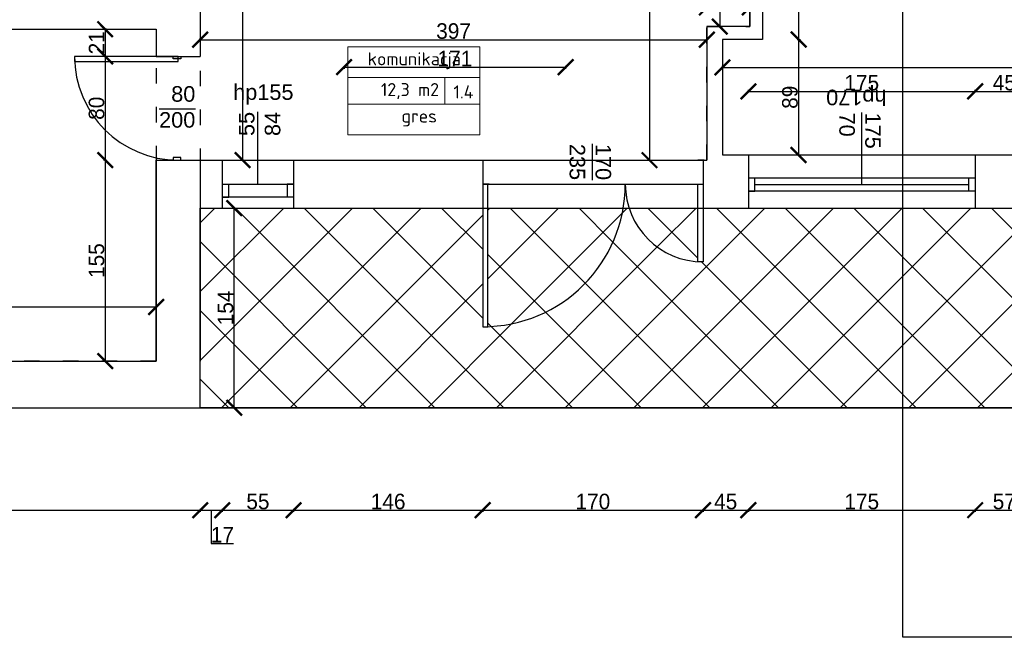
# Model space of a CAD drawing. Header units: inches. Extents: x 2722 to 20832, y 590 to 2922.
# Tile 14 of 25: x 13425 to 14184, y 736 to 1212. Entities that reach past the tile are written whole.
import ezdxf

# ---------------------------------------------------------------- set-up
doc = ezdxf.new("R2010")
doc.units = ezdxf.units.IN
doc.header["$MEASUREMENT"] = 0
doc.linetypes.add('ACAD_ISO03W100', pattern=[30, 12, -18])
doc.layers.add('Oznaczenia pomieszczeń', color=250, linetype='Continuous', lineweight=9)
doc.styles.add('ISOCPEUR_1', font='isocpeur.ttf', dxfattribs={"height": 10})
doc.dimstyles.new('ISO-25', dxfattribs={"dimtxt": 12, "dimasz": 12, "dimexe": 1.25, "dimexo": 0.625, "dimtad": 1, "dimtoh": 1, "dimdec": 1, "dimtxsty": 'Standard', "dimblk": 'ARCHTICK', "dimcen": 2.5, "dimadec": 0, "dimazin": 0, "dimtfac": 1, "dimtdec": 1, "dimtmove": 0, "dimatfit": 3, "dimldrblk": 'ARCHTICK', "dimfxl": 1, "dimfxlon": 1, "dimarcsym": 0})
pattern_1 = [(45, (9764.788, -144.817), (-26.5165, 26.5165), []), (135, (9764.788, -144.817), (-26.5165, -26.5165), [])]

# ---------------------------------------------------------------- blocks, each defined once
blk = doc.blocks.new('_ArchTick')
at = {"color": 0, "linetype": 'ByBlock', "const_width": 0.15}
blk.add_lwpolyline([(-0.5, -0.5), (0.5, 0.5)], dxfattribs=at)
blk = doc.blocks.new('*D182')
at = {"color": 0, "lineweight": -2, "transparency": 16777216}
for p, q in [((13051.93, 835.06), (13051.93, 832.81)), ((13051.93, 834.06), (13563.93, 834.06)), ((13563.93, 835.06), (13563.93, 832.81))]:
    blk.add_line(p, q, dxfattribs=at)
at = {"layer": 'Defpoints', "color": 0, "lineweight": 0, "transparency": 16777216}
for p in [(13051.93, 1533.06), (13563.93, 913.06), (13563.93, 834.06)]:
    blk.add_point(p, dxfattribs=at)
at = {"color": 0, "lineweight": -2, "transparency": 16777216, "xscale": 12, "yscale": 12, "zscale": 12, "rotation": 180}
blk.add_blockref('_ArchTick', (13051.93, 834.06), dxfattribs=at)
at = {"color": 0, "lineweight": -2, "transparency": 16777216, "xscale": 12, "yscale": 12, "zscale": 12}
blk.add_blockref('_ArchTick', (13563.93, 834.06), dxfattribs=at)
at = {"color": 0, "transparency": 16777216, "insert": (13307.93, 840.68), "char_height": 12, "attachment_point": 5}
blk.add_mtext('512', dxfattribs=at)
blk = doc.blocks.new('*D183')
at = {"color": 0, "lineweight": -2, "transparency": 16777216}
for p, q in [((13563.93, 835.06), (13563.93, 832.81)), ((13563.93, 834.06), (13580.93, 834.06)), ((13572.43, 834.06), (13572.43, 808.49)), ((13580.93, 835.06), (13580.93, 832.81)), ((13572.43, 808.49), (13589.68, 808.49))]:
    blk.add_line(p, q, dxfattribs=at)
at = {"layer": 'Defpoints', "color": 0, "lineweight": 0, "transparency": 16777216}
for p in [(13580.93, 1067.06), (13563.93, 913.06), (13580.93, 834.06)]:
    blk.add_point(p, dxfattribs=at)
at = {"color": 0, "lineweight": -2, "transparency": 16777216, "xscale": 12, "yscale": 12, "zscale": 12, "rotation": 180}
blk.add_blockref('_ArchTick', (13563.93, 834.06), dxfattribs=at)
at = {"color": 0, "lineweight": -2, "transparency": 16777216, "xscale": 12, "yscale": 12, "zscale": 12}
blk.add_blockref('_ArchTick', (13580.93, 834.06), dxfattribs=at)
at = {"color": 0, "transparency": 16777216, "insert": (13581.06, 815.12), "char_height": 12, "attachment_point": 5}
blk.add_mtext('17', dxfattribs=at)
blk = doc.blocks.new('*D184')
at = {"color": 0, "lineweight": -2, "transparency": 16777216}
for p, q in [((13580.93, 835.06), (13580.93, 832.81)), ((13580.93, 834.06), (13635.93, 834.06)), ((13635.93, 835.06), (13635.93, 832.81))]:
    blk.add_line(p, q, dxfattribs=at)
at = {"layer": 'Defpoints', "color": 0, "lineweight": 0, "transparency": 16777216}
for p in [(13580.93, 1067.06), (13635.93, 1067.06), (13635.93, 834.06)]:
    blk.add_point(p, dxfattribs=at)
at = {"color": 0, "lineweight": -2, "transparency": 16777216, "xscale": 12, "yscale": 12, "zscale": 12, "rotation": 180}
blk.add_blockref('_ArchTick', (13580.93, 834.06), dxfattribs=at)
at = {"color": 0, "lineweight": -2, "transparency": 16777216, "xscale": 12, "yscale": 12, "zscale": 12}
blk.add_blockref('_ArchTick', (13635.93, 834.06), dxfattribs=at)
at = {"color": 0, "transparency": 16777216, "insert": (13608.43, 840.68), "char_height": 12, "attachment_point": 5}
blk.add_mtext('55', dxfattribs=at)
blk = doc.blocks.new('*D185')
at = {"color": 0, "lineweight": -2, "transparency": 16777216}
for p, q in [((13635.93, 835.06), (13635.93, 832.81)), ((13635.93, 834.06), (13781.93, 834.06)), ((13781.93, 835.06), (13781.93, 832.81))]:
    blk.add_line(p, q, dxfattribs=at)
at = {"layer": 'Defpoints', "color": 0, "lineweight": 0, "transparency": 16777216}
for p in [(13635.93, 1067.06), (13781.93, 1067.06), (13781.93, 834.06)]:
    blk.add_point(p, dxfattribs=at)
at = {"color": 0, "lineweight": -2, "transparency": 16777216, "xscale": 12, "yscale": 12, "zscale": 12, "rotation": 180}
blk.add_blockref('_ArchTick', (13635.93, 834.06), dxfattribs=at)
at = {"color": 0, "lineweight": -2, "transparency": 16777216, "xscale": 12, "yscale": 12, "zscale": 12}
blk.add_blockref('_ArchTick', (13781.93, 834.06), dxfattribs=at)
at = {"color": 0, "transparency": 16777216, "insert": (13708.93, 840.68), "char_height": 12, "attachment_point": 5}
blk.add_mtext('146', dxfattribs=at)
blk = doc.blocks.new('*D186')
at = {"color": 0, "lineweight": -2, "transparency": 16777216}
for p, q in [((13781.93, 835.06), (13781.93, 832.81)), ((13781.93, 834.06), (13951.93, 834.06)), ((13951.93, 835.06), (13951.93, 832.81))]:
    blk.add_line(p, q, dxfattribs=at)
at = {"layer": 'Defpoints', "color": 0, "lineweight": 0, "transparency": 16777216}
for p in [(13781.93, 1067.06), (13951.93, 1067.06), (13951.93, 834.06)]:
    blk.add_point(p, dxfattribs=at)
at = {"color": 0, "lineweight": -2, "transparency": 16777216, "xscale": 12, "yscale": 12, "zscale": 12, "rotation": 180}
blk.add_blockref('_ArchTick', (13781.93, 834.06), dxfattribs=at)
at = {"color": 0, "lineweight": -2, "transparency": 16777216, "xscale": 12, "yscale": 12, "zscale": 12}
blk.add_blockref('_ArchTick', (13951.93, 834.06), dxfattribs=at)
at = {"color": 0, "transparency": 16777216, "insert": (13866.93, 840.68), "char_height": 12, "attachment_point": 5}
blk.add_mtext('170', dxfattribs=at)
blk = doc.blocks.new('*D187')
at = {"color": 0, "lineweight": -2, "transparency": 16777216}
for p, q in [((13951.93, 835.06), (13951.93, 832.81)), ((13951.93, 834.06), (13986.93, 834.06)), ((13986.93, 835.06), (13986.93, 832.81))]:
    blk.add_line(p, q, dxfattribs=at)
at = {"layer": 'Defpoints', "color": 0, "lineweight": 0, "transparency": 16777216}
for p in [(13951.93, 1067.06), (13986.93, 1067.06), (13986.93, 834.06)]:
    blk.add_point(p, dxfattribs=at)
at = {"color": 0, "lineweight": -2, "transparency": 16777216, "xscale": 12, "yscale": 12, "zscale": 12, "rotation": 180}
blk.add_blockref('_ArchTick', (13951.93, 834.06), dxfattribs=at)
at = {"color": 0, "lineweight": -2, "transparency": 16777216, "xscale": 12, "yscale": 12, "zscale": 12}
blk.add_blockref('_ArchTick', (13986.93, 834.06), dxfattribs=at)
at = {"color": 0, "transparency": 16777216, "insert": (13969.43, 840.68), "char_height": 12, "attachment_point": 5}
blk.add_mtext('45', dxfattribs=at)
blk = doc.blocks.new('*D188')
at = {"color": 0, "lineweight": -2, "transparency": 16777216}
for p, q in [((13986.93, 835.06), (13986.93, 832.81)), ((13986.93, 834.06), (14161.93, 834.06)), ((14161.93, 835.06), (14161.93, 832.81))]:
    blk.add_line(p, q, dxfattribs=at)
at = {"layer": 'Defpoints', "color": 0, "lineweight": 0, "transparency": 16777216}
for p in [(13986.93, 1067.06), (14161.93, 1067.06), (14161.93, 834.06)]:
    blk.add_point(p, dxfattribs=at)
at = {"color": 0, "lineweight": -2, "transparency": 16777216, "xscale": 12, "yscale": 12, "zscale": 12, "rotation": 180}
blk.add_blockref('_ArchTick', (13986.93, 834.06), dxfattribs=at)
at = {"color": 0, "lineweight": -2, "transparency": 16777216, "xscale": 12, "yscale": 12, "zscale": 12}
blk.add_blockref('_ArchTick', (14161.93, 834.06), dxfattribs=at)
at = {"color": 0, "transparency": 16777216, "insert": (14074.43, 840.68), "char_height": 12, "attachment_point": 5}
blk.add_mtext('175', dxfattribs=at)
blk = doc.blocks.new('*D189')
at = {"color": 0, "lineweight": -2, "transparency": 16777216}
for p, q in [((14161.93, 835.06), (14161.93, 832.81)), ((14161.93, 834.06), (14206.93, 834.06)), ((14206.93, 835.06), (14206.93, 832.81))]:
    blk.add_line(p, q, dxfattribs=at)
at = {"layer": 'Defpoints', "color": 0, "lineweight": 0, "transparency": 16777216}
for p in [(14161.93, 1067.06), (14206.93, 1067.06), (14206.93, 834.06)]:
    blk.add_point(p, dxfattribs=at)
at = {"color": 0, "lineweight": -2, "transparency": 16777216, "xscale": 12, "yscale": 12, "zscale": 12, "rotation": 180}
blk.add_blockref('_ArchTick', (14161.93, 834.06), dxfattribs=at)
at = {"color": 0, "lineweight": -2, "transparency": 16777216, "xscale": 12, "yscale": 12, "zscale": 12}
blk.add_blockref('_ArchTick', (14206.93, 834.06), dxfattribs=at)
at = {"color": 0, "transparency": 16777216, "insert": (14184.43, 840.68), "char_height": 12, "attachment_point": 5}
blk.add_mtext('57', dxfattribs=at)
blk = doc.blocks.new('*D194')
at = {"color": 0, "lineweight": -2, "transparency": 16777216}
for p, q in [((13589.1, 1067.06), (13591.35, 1067.06)), ((13590.1, 913.06), (13590.1, 1067.06)), ((13589.1, 913.06), (13591.35, 913.06))]:
    blk.add_line(p, q, dxfattribs=at)
at = {"layer": 'Defpoints', "color": 0, "lineweight": 0, "transparency": 16777216}
for p in [(13563.93, 1067.06), (13590.1, 1067.06), (13563.93, 913.06)]:
    blk.add_point(p, dxfattribs=at)
at = {"color": 0, "lineweight": -2, "transparency": 16777216, "xscale": 12, "yscale": 12, "zscale": 12}
for p, rotation in [((13590.1, 1067.06), 90), ((13590.1, 913.06), 270)]:
    blk.add_blockref('_ArchTick', p, dxfattribs=dict(at, rotation=rotation))
at = {"color": 0, "transparency": 16777216, "insert": (13583.47, 990.06), "char_height": 12, "attachment_point": 5, "rotation": 90}
blk.add_mtext('154', dxfattribs=at)
blk = doc.blocks.new('*D239')
at = {"color": 0, "lineweight": -2, "transparency": 16777216}
for p, q in [((13221.07, 1225.06), (13218.82, 1225.06)), ((13220.07, 1225.06), (13220.07, 1205.06)), ((13221.07, 1205.06), (13218.82, 1205.06))]:
    blk.add_line(p, q, dxfattribs=at)
at = {"layer": 'Defpoints', "color": 0, "lineweight": 0, "transparency": 16777216}
for p in [(13237.15, 1225.06), (13220.07, 1205.06), (13529.93, 1205.06)]:
    blk.add_point(p, dxfattribs=at)
at = {"color": 0, "lineweight": -2, "transparency": 16777216, "xscale": 12, "yscale": 12, "zscale": 12}
for p, rotation in [((13220.07, 1225.06), 90), ((13220.07, 1205.06), 270)]:
    blk.add_blockref('_ArchTick', p, dxfattribs=dict(at, rotation=rotation))
at = {"color": 0, "transparency": 16777216, "insert": (13213.44, 1215.06), "char_height": 12, "attachment_point": 5, "rotation": 90}
blk.add_mtext('20', dxfattribs=at)
blk = doc.blocks.new('*D240')
at = {"color": 0, "lineweight": -2, "transparency": 16777216}
for p, q in [((13221.07, 1205.06), (13218.82, 1205.06)), ((13220.07, 1205.06), (13220.07, 949.06)), ((13221.07, 949.06), (13218.82, 949.06))]:
    blk.add_line(p, q, dxfattribs=at)
at = {"layer": 'Defpoints', "color": 0, "lineweight": 0, "transparency": 16777216}
for p in [(13529.93, 1205.06), (13220.07, 949.06), (13529.93, 949.06)]:
    blk.add_point(p, dxfattribs=at)
at = {"color": 0, "lineweight": -2, "transparency": 16777216, "xscale": 12, "yscale": 12, "zscale": 12}
for p, rotation in [((13220.07, 1205.06), 90), ((13220.07, 949.06), 270)]:
    blk.add_blockref('_ArchTick', p, dxfattribs=dict(at, rotation=rotation))
at = {"color": 0, "transparency": 16777216, "insert": (13213.44, 1077.06), "char_height": 12, "attachment_point": 5, "rotation": 90}
blk.add_mtext('256', dxfattribs=at)
blk = doc.blocks.new('*D247')
at = {"color": 0, "lineweight": -2, "transparency": 16777216}
for p, q in [((13491.56, 1205.06), (13489.31, 1205.06)), ((13490.56, 1205.06), (13490.56, 1184.06)), ((13491.56, 1184.06), (13489.31, 1184.06))]:
    blk.add_line(p, q, dxfattribs=at)
at = {"layer": 'Defpoints', "color": 0, "lineweight": 0, "transparency": 16777216}
for p in [(13529.93, 1205.06), (13490.56, 1184.06), (13529.93, 1184.06)]:
    blk.add_point(p, dxfattribs=at)
at = {"color": 0, "lineweight": -2, "transparency": 16777216, "xscale": 12, "yscale": 12, "zscale": 12}
for p, rotation in [((13490.56, 1205.06), 90), ((13490.56, 1184.06), 270)]:
    blk.add_blockref('_ArchTick', p, dxfattribs=dict(at, rotation=rotation))
at = {"color": 0, "transparency": 16777216, "insert": (13483.93, 1194.56), "char_height": 12, "attachment_point": 5, "rotation": 90}
blk.add_mtext('21', dxfattribs=at)
blk = doc.blocks.new('*D248')
at = {"color": 0, "lineweight": -2, "transparency": 16777216}
for p, q in [((13491.56, 1184.06), (13489.31, 1184.06)), ((13490.56, 1184.06), (13490.56, 1104.06)), ((13491.56, 1104.06), (13489.31, 1104.06))]:
    blk.add_line(p, q, dxfattribs=at)
at = {"layer": 'Defpoints', "color": 0, "lineweight": 0, "transparency": 16777216}
for p in [(13529.93, 1184.06), (13490.56, 1104.06), (13529.93, 1104.06)]:
    blk.add_point(p, dxfattribs=at)
at = {"color": 0, "lineweight": -2, "transparency": 16777216, "xscale": 12, "yscale": 12, "zscale": 12}
for p, rotation in [((13490.56, 1184.06), 90), ((13490.56, 1104.06), 270)]:
    blk.add_blockref('_ArchTick', p, dxfattribs=dict(at, rotation=rotation))
at = {"color": 0, "transparency": 16777216, "insert": (13483.93, 1144.06), "char_height": 12, "attachment_point": 5, "rotation": 90}
blk.add_mtext('80', dxfattribs=at)
blk = doc.blocks.new('*D249')
at = {"color": 0, "lineweight": -2, "transparency": 16777216}
for p, q in [((13491.56, 1104.06), (13489.31, 1104.06)), ((13490.56, 1104.06), (13490.56, 949.06)), ((13491.56, 949.06), (13489.31, 949.06))]:
    blk.add_line(p, q, dxfattribs=at)
at = {"layer": 'Defpoints', "color": 0, "lineweight": 0, "transparency": 16777216}
for p in [(13529.93, 1104.06), (13490.56, 949.06), (13529.93, 949.06)]:
    blk.add_point(p, dxfattribs=at)
at = {"color": 0, "lineweight": -2, "transparency": 16777216, "xscale": 12, "yscale": 12, "zscale": 12}
for p, rotation in [((13490.56, 1104.06), 90), ((13490.56, 949.06), 270)]:
    blk.add_blockref('_ArchTick', p, dxfattribs=dict(at, rotation=rotation))
at = {"color": 0, "transparency": 16777216, "insert": (13483.93, 1026.56), "char_height": 12, "attachment_point": 5, "rotation": 90}
blk.add_mtext('155', dxfattribs=at)
blk = doc.blocks.new('*D250')
at = {"color": 0, "lineweight": -2, "transparency": 16777216}
for p, q in [((13114.93, 989.78), (13114.93, 992.03)), ((13114.93, 990.78), (13529.93, 990.78)), ((13529.93, 991.78), (13529.93, 989.53))]:
    blk.add_line(p, q, dxfattribs=at)
at = {"layer": 'Defpoints', "color": 0, "lineweight": 0, "transparency": 16777216}
for p in [(13114.93, 988.6), (13529.93, 993.69), (13529.93, 990.78)]:
    blk.add_point(p, dxfattribs=at)
at = {"color": 0, "lineweight": -2, "transparency": 16777216, "xscale": 12, "yscale": 12, "zscale": 12, "rotation": 180}
blk.add_blockref('_ArchTick', (13114.93, 990.78), dxfattribs=at)
at = {"color": 0, "lineweight": -2, "transparency": 16777216, "xscale": 12, "yscale": 12, "zscale": 12}
blk.add_blockref('_ArchTick', (13529.93, 990.78), dxfattribs=at)
at = {"color": 0, "transparency": 16777216, "insert": (13322.43, 997.4), "char_height": 12, "attachment_point": 5}
blk.add_mtext('415', dxfattribs=at)
blk = doc.blocks.new('*D252')
at = {"color": 0, "lineweight": -2, "transparency": 16777216}
for p, q in [((13595.6, 1533.06), (13597.85, 1533.06)), ((13596.6, 1533.06), (13596.6, 1104.06)), ((13595.6, 1104.06), (13597.85, 1104.06))]:
    blk.add_line(p, q, dxfattribs=at)
at = {"layer": 'Defpoints', "color": 0, "lineweight": 0, "transparency": 16777216}
for p in [(13575.43, 1533.06), (13591.49, 1104.06), (13596.6, 1104.06)]:
    blk.add_point(p, dxfattribs=at)
at = {"color": 0, "lineweight": -2, "transparency": 16777216, "xscale": 12, "yscale": 12, "zscale": 12}
for p, rotation in [((13596.6, 1533.06), 90), ((13596.6, 1104.06), 270)]:
    blk.add_blockref('_ArchTick', p, dxfattribs=dict(at, rotation=rotation))
at = {"color": 0, "transparency": 16777216, "insert": (13589.97, 1318.56), "char_height": 12, "attachment_point": 5, "rotation": 90}
blk.add_mtext('429', dxfattribs=at)
blk = doc.blocks.new('*D253')
at = {"color": 0, "lineweight": -2, "transparency": 16777216}
for p, q in [((13563.93, 1196.93), (13563.93, 1198.18)), ((13563.93, 1196.93), (13954.93, 1196.93)), ((13954.93, 1196.93), (13954.93, 1198.18))]:
    blk.add_line(p, q, dxfattribs=at)
at = {"layer": 'Defpoints', "color": 0, "lineweight": 0, "transparency": 16777216}
for p in [(13563.93, 1196.93), (13954.93, 1196.93), (13954.93, 1196.93)]:
    blk.add_point(p, dxfattribs=at)
at = {"color": 0, "lineweight": -2, "transparency": 16777216, "xscale": 12, "yscale": 12, "zscale": 12, "rotation": 180}
blk.add_blockref('_ArchTick', (13563.93, 1196.93), dxfattribs=at)
at = {"color": 0, "lineweight": -2, "transparency": 16777216, "xscale": 12, "yscale": 12, "zscale": 12}
blk.add_blockref('_ArchTick', (13954.93, 1196.93), dxfattribs=at)
at = {"color": 0, "transparency": 16777216, "insert": (13759.43, 1203.55), "char_height": 12, "attachment_point": 5}
blk.add_mtext('397', dxfattribs=at)
blk = doc.blocks.new('*D254')
at = {"color": 0, "lineweight": -2, "transparency": 16777216}
for p, q in [((13674.93, 1176.77), (13674.93, 1174.52)), ((13674.93, 1175.77), (13845.93, 1175.77)), ((13845.93, 1176.77), (13845.93, 1174.52))]:
    blk.add_line(p, q, dxfattribs=at)
at = {"layer": 'Defpoints', "color": 0, "lineweight": 0, "transparency": 16777216}
for p in [(13674.93, 1213.06), (13845.93, 1213.06), (13845.93, 1175.77)]:
    blk.add_point(p, dxfattribs=at)
at = {"color": 0, "lineweight": -2, "transparency": 16777216, "xscale": 12, "yscale": 12, "zscale": 12, "rotation": 180}
blk.add_blockref('_ArchTick', (13674.93, 1175.77), dxfattribs=at)
at = {"color": 0, "lineweight": -2, "transparency": 16777216, "xscale": 12, "yscale": 12, "zscale": 12}
blk.add_blockref('_ArchTick', (13845.93, 1175.77), dxfattribs=at)
at = {"color": 0, "transparency": 16777216, "insert": (13760.43, 1182.4), "char_height": 12, "attachment_point": 5}
blk.add_mtext('171', dxfattribs=at)
blk = doc.blocks.new('*D207')
at = {"color": 0, "lineweight": -2, "transparency": 16777216}
for p, q in [((13965.85, 1285.06), (13963.6, 1285.06)), ((13964.85, 1285.06), (13964.85, 1207.06)), ((13965.85, 1207.06), (13963.6, 1207.06))]:
    blk.add_line(p, q, dxfattribs=at)
at = {"layer": 'Defpoints', "color": 0, "lineweight": 0, "transparency": 16777216}
for p in [(13987.93, 1285.06), (13964.85, 1207.06), (13987.93, 1207.06)]:
    blk.add_point(p, dxfattribs=at)
at = {"color": 0, "lineweight": -2, "transparency": 16777216, "xscale": 12, "yscale": 12, "zscale": 12}
for p, rotation in [((13964.85, 1285.06), 90), ((13964.85, 1207.06), 270)]:
    blk.add_blockref('_ArchTick', p, dxfattribs=dict(at, rotation=rotation))
at = {"color": 0, "transparency": 16777216, "insert": (13958.23, 1246.06), "char_height": 12, "attachment_point": 5, "rotation": 90}
blk.add_mtext('78', dxfattribs=at)
blk = doc.blocks.new('*D208')
at = {"color": 0, "lineweight": -2, "transparency": 16777216}
for p, q in [((13954.93, 1220.85), (13954.93, 1223.1)), ((13987.93, 1221.85), (13954.93, 1221.85)), ((13987.93, 1220.85), (13987.93, 1223.1))]:
    blk.add_line(p, q, dxfattribs=at)
at = {"layer": 'Defpoints', "color": 0, "lineweight": 0, "transparency": 16777216}
for p in [(13954.93, 1221.85), (13954.93, 1207.06), (13987.93, 1207.06)]:
    blk.add_point(p, dxfattribs=at)
at = {"color": 0, "lineweight": -2, "transparency": 16777216, "xscale": 12, "yscale": 12, "zscale": 12, "rotation": 180}
blk.add_blockref('_ArchTick', (13954.93, 1221.85), dxfattribs=at)
at = {"color": 0, "lineweight": -2, "transparency": 16777216, "xscale": 12, "yscale": 12, "zscale": 12}
blk.add_blockref('_ArchTick', (13987.93, 1221.85), dxfattribs=at)
at = {"color": 0, "transparency": 16777216, "insert": (13971.43, 1228.48), "char_height": 12, "attachment_point": 5}
blk.add_mtext('35', dxfattribs=at)
blk = doc.blocks.new('*D210')
at = {"color": 0, "lineweight": -2, "transparency": 16777216}
for p, q in [((14024.67, 1197.06), (14026.92, 1197.06)), ((14025.67, 1197.06), (14025.67, 1108.06)), ((14024.67, 1108.06), (14026.92, 1108.06))]:
    blk.add_line(p, q, dxfattribs=at)
at = {"layer": 'Defpoints', "color": 0, "lineweight": 0, "transparency": 16777216}
for p in [(13982.43, 1197.06), (13976.93, 1108.06), (14025.67, 1108.06)]:
    blk.add_point(p, dxfattribs=at)
at = {"color": 0, "lineweight": -2, "transparency": 16777216, "xscale": 12, "yscale": 12, "zscale": 12}
for p, rotation in [((14025.67, 1197.06), 90), ((14025.67, 1108.06), 270)]:
    blk.add_blockref('_ArchTick', p, dxfattribs=dict(at, rotation=rotation))
at = {"color": 0, "transparency": 16777216, "insert": (14019.05, 1152.56), "char_height": 12, "attachment_point": 5, "rotation": 90}
blk.add_mtext('89', dxfattribs=at)
blk = doc.blocks.new('*D211')
at = {"color": 0, "lineweight": -2, "transparency": 16777216}
for p, q in [((14024.8, 1285.06), (14027.05, 1285.06)), ((14025.8, 1197.06), (14025.8, 1285.06)), ((14024.8, 1197.06), (14027.05, 1197.06))]:
    blk.add_line(p, q, dxfattribs=at)
at = {"layer": 'Defpoints', "color": 0, "lineweight": 0, "transparency": 16777216}
for p in [(13997.93, 1285.06), (14025.8, 1285.06), (13997.93, 1197.06)]:
    blk.add_point(p, dxfattribs=at)
at = {"color": 0, "lineweight": -2, "transparency": 16777216, "xscale": 12, "yscale": 12, "zscale": 12}
for p, rotation in [((14025.8, 1285.06), 90), ((14025.8, 1197.06), 270)]:
    blk.add_blockref('_ArchTick', p, dxfattribs=dict(at, rotation=rotation))
at = {"color": 0, "transparency": 16777216, "insert": (14019.17, 1241.06), "char_height": 12, "attachment_point": 5, "rotation": 90}
blk.add_mtext('88', dxfattribs=at)
blk = doc.blocks.new('*D213')
at = {"color": 0, "lineweight": -2, "transparency": 16777216}
for p, q in [((13966.93, 1174.56), (13966.93, 1176.81)), ((13966.93, 1175.56), (14625.93, 1175.56)), ((14625.93, 1174.56), (14625.93, 1176.81))]:
    blk.add_line(p, q, dxfattribs=at)
at = {"layer": 'Defpoints', "color": 0, "lineweight": 0, "transparency": 16777216}
for p in [(14625.93, 1175.56), (13966.93, 1167.22), (14625.93, 1167.22)]:
    blk.add_point(p, dxfattribs=at)
at = {"color": 0, "lineweight": -2, "transparency": 16777216, "xscale": 12, "yscale": 12, "zscale": 12, "rotation": 180}
blk.add_blockref('_ArchTick', (13966.93, 1175.56), dxfattribs=at)
at = {"color": 0, "lineweight": -2, "transparency": 16777216, "xscale": 12, "yscale": 12, "zscale": 12}
blk.add_blockref('_ArchTick', (14625.93, 1175.56), dxfattribs=at)
at = {"color": 0, "transparency": 16777216, "insert": (14296.43, 1182.19), "char_height": 12, "attachment_point": 5}
blk.add_mtext('659', dxfattribs=at)
blk = doc.blocks.new('*D214')
at = {"color": 0, "lineweight": -2, "transparency": 16777216}
for p, q in [((13986.93, 1156.12), (13986.93, 1158.37)), ((13986.93, 1157.12), (14161.93, 1157.12)), ((14161.93, 1156.12), (14161.93, 1158.37))]:
    blk.add_line(p, q, dxfattribs=at)
at = {"layer": 'Defpoints', "color": 0, "lineweight": 0, "transparency": 16777216}
for p in [(14161.93, 1157.12), (13986.93, 1108.06), (14161.93, 1108.06)]:
    blk.add_point(p, dxfattribs=at)
at = {"color": 0, "lineweight": -2, "transparency": 16777216, "xscale": 12, "yscale": 12, "zscale": 12, "rotation": 180}
blk.add_blockref('_ArchTick', (13986.93, 1157.12), dxfattribs=at)
at = {"color": 0, "lineweight": -2, "transparency": 16777216, "xscale": 12, "yscale": 12, "zscale": 12}
blk.add_blockref('_ArchTick', (14161.93, 1157.12), dxfattribs=at)
at = {"color": 0, "transparency": 16777216, "insert": (14074.43, 1163.74), "char_height": 12, "attachment_point": 5}
blk.add_mtext('175', dxfattribs=at)
blk = doc.blocks.new('*D215')
at = {"color": 0, "lineweight": -2, "transparency": 16777216}
for p, q in [((14161.93, 1156.12), (14161.93, 1158.37)), ((14161.93, 1157.12), (14206.93, 1157.12)), ((14206.93, 1156.12), (14206.93, 1158.37))]:
    blk.add_line(p, q, dxfattribs=at)
at = {"layer": 'Defpoints', "color": 0, "lineweight": 0, "transparency": 16777216}
for p in [(14206.93, 1157.12), (14161.93, 1108.06), (14206.93, 1108.06)]:
    blk.add_point(p, dxfattribs=at)
at = {"color": 0, "lineweight": -2, "transparency": 16777216, "xscale": 12, "yscale": 12, "zscale": 12, "rotation": 180}
blk.add_blockref('_ArchTick', (14161.93, 1157.12), dxfattribs=at)
at = {"color": 0, "lineweight": -2, "transparency": 16777216, "xscale": 12, "yscale": 12, "zscale": 12}
blk.add_blockref('_ArchTick', (14206.93, 1157.12), dxfattribs=at)
at = {"color": 0, "transparency": 16777216, "insert": (14184.43, 1163.74), "char_height": 12, "attachment_point": 5}
blk.add_mtext('45', dxfattribs=at)
blk = doc.blocks.new('*D220')
at = {"color": 0, "lineweight": -2, "transparency": 16777216}
for p, q in [((13909.6, 1533.06), (13911.85, 1533.06)), ((13910.6, 1533.06), (13910.6, 1104.06)), ((13909.6, 1104.06), (13911.85, 1104.06))]:
    blk.add_line(p, q, dxfattribs=at)
at = {"layer": 'Defpoints', "color": 0, "lineweight": 0, "transparency": 16777216}
for p in [(13882.02, 1533.06), (13882.02, 1104.06), (13910.6, 1104.06)]:
    blk.add_point(p, dxfattribs=at)
at = {"color": 0, "lineweight": -2, "transparency": 16777216, "xscale": 12, "yscale": 12, "zscale": 12}
for p, rotation in [((13910.6, 1533.06), 90), ((13910.6, 1104.06), 270)]:
    blk.add_blockref('_ArchTick', p, dxfattribs=dict(at, rotation=rotation))
at = {"color": 0, "transparency": 16777216, "insert": (13903.98, 1318.56), "char_height": 12, "attachment_point": 5, "rotation": 90}
blk.add_mtext('429', dxfattribs=at)

msp = doc.modelspace()

# ---------------------------------------------------------------- hatches: boundary and pattern name
at = {"true_color": 0x636466, "transparency": 33554687}
h = msp.add_hatch(dxfattribs=at)
h.set_pattern_fill('ANSI37', color=251, scale=300)
h.set_pattern_definition(pattern_1)
h.paths.add_polyline_path([(13951.93, 1067.06), (13951.93, 1025.56), (13947.93, 1025.56), (13947.93, 1025.69, -0.306774), (13894.86, 1067.06), (13890.37, 1067.06, -0.355268), (13785.93, 975.63), (13785.93, 975.56), (13781.93, 975.56), (13781.93, 1067.06), (13563.93, 1067.06), (13563.93, 913.06), (14661.93, 913.06), (14661.93, 1067.06)])
h = msp.add_hatch(dxfattribs=at)
h.set_pattern_fill('ANSI37', color=251, scale=300)
h.set_pattern_definition(pattern_1)
h.paths.add_polyline_path([(13785.93, 1067.06), (13785.93, 975.63, 0.355268), (13890.37, 1067.06)])
h = msp.add_hatch(dxfattribs=at)
h.set_pattern_fill('ANSI37', color=251, scale=300)
h.set_pattern_definition(pattern_1)
h.paths.add_polyline_path([(13894.86, 1067.06, 0.306774), (13947.93, 1025.69), (13947.93, 1067.06)])

# ---------------------------------------------------------------- linework, layer by layer
for p, q in [((13563.93, 1361.06), (13563.93, 1184.06)), ((13987.93, 1285.06), (13987.93, 1207.06)), ((13997.93, 1285.06), (13997.93, 1197.06)), ((13114.93, 1205.06), (13529.93, 1205.06)), ((13529.93, 1205.06), (13529.93, 1184.06)), ((13987.93, 1207.06), (13954.93, 1207.06)), ((13954.93, 1207.06), (13954.93, 1104.06)), ((13997.93, 1197.06), (13966.93, 1197.06)), ((13966.93, 1197.06), (13966.93, 1108.06)), ((13546.93, 1184.06), (13466.93, 1184.06)), ((13466.93, 1184.06), (13466.93, 1180.06)), ((13466.93, 1180.06), (13546.93, 1180.06)), ((13529.93, 1184.06), (13563.93, 1184.06)), ((13529.93, 1184.06), (13563.93, 1184.06)), ((13546.93, 1180.06), (13546.93, 1184.06)), ((13532.28, 1143.62), (13560.15, 1143.62)), ((13608.43, 1085.56), (13608.43, 1141.28)), ((14074.43, 1085.06), (14074.43, 1140.78)), ((13866.31, 1116.51), (13866.31, 1088.65)), ((13529.93, 1104.06), (13529.93, 949.06)), ((13529.93, 949.06), (13529.93, 1104.06)), ((13529.93, 1104.06), (13563.93, 1104.06)), ((13529.93, 1104.06), (13563.93, 1104.06)), ((13563.93, 1104.06), (13563.93, 949.06)), ((13563.93, 1104.06), (13580.93, 1104.06)), ((13563.93, 1104.06), (13580.93, 1104.06)), ((13580.93, 1104.06), (13954.93, 1104.06)), ((13580.93, 1104.06), (13580.93, 1067.06)), ((13635.93, 1104.06), (13635.93, 1067.06)), ((13781.93, 1104.06), (13781.93, 1067.06)), ((13952.93, 1104.06), (13947.93, 1104.06)), ((13951.93, 1104.06), (13951.93, 1067.06)), ((13951.93, 1104.06), (13951.93, 1067.06)), ((13966.93, 1108.06), (13966.93, 1108.06)), ((13966.93, 1108.06), (14625.93, 1108.06)), ((13966.93, 1108.06), (13976.93, 1108.06)), ((13986.93, 1108.06), (13986.93, 1067.06)), ((13986.93, 1108.06), (13986.93, 1072.06)), ((14161.93, 1108.06), (14161.93, 1067.06)), ((14161.93, 1108.06), (14161.93, 1067.06)), ((14161.93, 1090.06), (13986.93, 1090.06)), ((13991.93, 1080.06), (13991.93, 1090.06)), ((14156.93, 1080.06), (14156.93, 1090.06)), ((13580.93, 1085.56), (13635.93, 1085.56)), ((13585.93, 1075.56), (13585.93, 1085.56)), ((13585.93, 1085.56), (13635.93, 1085.56)), ((13635.93, 1085.56), (13630.93, 1085.56)), ((13630.93, 1085.56), (13630.93, 1075.56)), ((13635.93, 1085.56), (13635.93, 1075.56)), ((13786.93, 1085.56), (13781.93, 1085.56)), ((13781.93, 1085.56), (13951.93, 1085.56)), ((13781.93, 1085.56), (13781.93, 975.56)), ((13785.93, 975.56), (13785.93, 1085.56)), ((13946.93, 1085.56), (13951.93, 1085.56)), ((13947.93, 1025.56), (13947.93, 1085.56)), ((13951.93, 1085.56), (13951.93, 1025.56)), ((14161.93, 1080.06), (13986.93, 1080.06)), ((13986.93, 1080.06), (13991.93, 1080.06)), ((14156.93, 1085.06), (13991.93, 1085.06)), ((14161.93, 1080.06), (14156.93, 1080.06)), ((13635.93, 1075.56), (13580.93, 1075.56)), ((13580.93, 1075.56), (13585.93, 1075.56)), ((13563.93, 913.06), (13563.93, 1067.06)), ((13563.93, 1067.06), (14671.93, 1067.06)), ((13951.93, 1025.56), (13947.93, 1025.56)), ((13781.93, 975.56), (13785.93, 975.56)), ((13114.93, 949.06), (13529.93, 949.06)), ((13051.93, 913.06), (13563.93, 913.06)), ((13563.93, 913.06), (14661.93, 913.06))]:
    msp.add_line(p, q)
at = {"lineweight": 0}
for p, q in [((13779.81, 1167.92), (13677.87, 1167.92)), ((13752.72, 1167.92), (13752.72, 1147.17)), ((13779.81, 1147.17), (13677.87, 1147.17))]:
    msp.add_line(p, q, dxfattribs=at)
for points in [[(17076.16, 2836.02), (17076.16, 736.02), (14106.16, 736.02), (14106.16, 2836.02)], [(14671.93, 1530.06), (13051.93, 1530.06), (13051.93, 913.06), (14671.93, 913.06)], [(13542.98, 1184.06), (13548.99, 1184.06), (13548.99, 1182.07), (13542.98, 1182.07)], [(13542.98, 1104.06), (13548.99, 1104.06), (13548.99, 1106.04), (13542.98, 1106.04)], [(13563.93, 1067.06), (14661.93, 1067.06), (14661.93, 913.06), (13563.93, 913.06)]]:
    msp.add_lwpolyline(points, close=True)
for points in [[(14325.02, 2318.06), (12816.02, 2318.06), (12815.93, 1533.06), (13051.93, 1533.06), (13051.93, 913.06), (14661.93, 913.06)], [(14325.02, 2318.06), (12816.02, 2318.06), (12816.02, 1533.06), (13051.93, 1533.06), (13051.93, 913.06), (13563.93, 913.06), (13563.93, 1067.06), (14671.93, 1067.06), (14671.93, 2085.06), (14324.99, 2085.09), (14324.99, 2318.06)]]:
    msp.add_lwpolyline(points)
at = {"linetype": 'ACAD_ISO03W100'}
for points in [[(13674.93, 1533.06), (13563.93, 1533.06), (13563.93, 1104.06), (13954.93, 1104.06), (13954.93, 1207.06), (13987.93, 1207.06), (13987.93, 1435.06), (13985.93, 1435.06), (13985.93, 1533.06), (13845.93, 1533.06)], [(13997.93, 1530.06), (13997.93, 1197.06), (13966.93, 1197.06), (13966.93, 1108.06), (14625.93, 1108.06), (14625.93, 1530.06), (13997.93, 1530.06)]]:
    msp.add_lwpolyline(points, dxfattribs=at)
msp.add_lwpolyline([(13114.93, 1205.06), (13529.93, 1205.06), (13529.93, 949.06), (13114.93, 949.06)], close=True, dxfattribs=at)
at = {"lineweight": 0}
msp.add_lwpolyline([(13779.81, 1123.62), (13677.87, 1123.62), (13677.87, 1191.47), (13779.81, 1191.47)], close=True, dxfattribs=at)
for centre, radius, start, end in [((13546.93, 1184.06), 80, 180, 270), ((13781.93, 1085.56), 110, 270, 0), ((13951.93, 1085.56), 60, 180, 270)]:
    msp.add_arc(centre, radius, start, end)

# ---------------------------------------------------------------- texts
at = {"char_height": 12}
for s, insert, attachment_point in [('{\\f@Arial Unicode MS|b0|i0|c238|p34;80^I200}', (13560.15, 1128.94), 9), ('{\\f@Arial Unicode MS|b0|i0|c238|p34;hp155}', (13589.3, 1146.92), 7)]:
    msp.add_mtext_dynamic_manual_height_columns(s, width=21.2266, gutter_width=1, heights=[0], dxfattribs=dict(at, insert=insert, attachment_point=attachment_point))
for s, insert, attachment_point, rotation in [('{\\f@Arial Unicode MS|b0|i0|c238|p34;hp170}', (14093.57, 1146.42), 1, 180), ('{\\f@Arial Unicode MS|b0|i0|c238|p34;55^I84}', (13593.75, 1141.28), 3, 90), ('{\\f@Arial Unicode MS|b0|i0|c238|p34;175\\P70}', (14089.12, 1140.78), 1, 270), ('{\\f@Arial Unicode MS|b0|i0|c238|p34;170^I235}', (13880.99, 1088.65), 3, 270)]:
    msp.add_mtext_dynamic_manual_height_columns(s, width=21.2266, gutter_width=1, heights=[0], dxfattribs=dict(at, insert=insert, attachment_point=attachment_point, rotation=rotation))
at = {"layer": 'Oznaczenia pomieszczeń', "color": 7, "char_height": 10, "attachment_point": 9, "line_spacing_factor": 1.149209, "style": 'ISOCPEUR_1'}
for s, insert, width in [('komunikacja', (13765.06, 1174.16), 107.3104), ('12,3 m2', (13748.21, 1151.15), 62.2539), ('1.4', (13774.8, 1151.68), 47.8055), ('gres', (13746.61, 1130.04), 107.3104)]:
    msp.add_mtext(s, dxfattribs=dict(at, insert=insert, width=width))

# ---------------------------------------------------------------- dimensions: what is measured, and where the dimension line sits
for base, p1, p2, picture, middle in [((13596.6, 1104.06), (13575.43, 1533.06), (13591.49, 1104.06), '*D252', (13589.97, 1318.56)), ((13910.6, 1104.06), (13882.02, 1533.06), (13882.02, 1104.06), '*D220', (13903.98, 1318.56)), ((14025.8, 1285.06), (13997.93, 1197.06), (13997.93, 1285.06), '*D211', (14019.17, 1241.06)), ((13490.56, 1184.06), (13529.93, 1205.06), (13529.93, 1184.06), '*D247', (13483.93, 1194.56)), ((14025.67, 1108.06), (13982.43, 1197.06), (13976.93, 1108.06), '*D210', (14019.05, 1152.56)), ((13590.1, 1067.06), (13563.93, 913.06), (13563.93, 1067.06), '*D194', (13583.47, 990.06))]:
    dim = msp.add_linear_dim(base=base, p1=p1, p2=p2, angle=90, dimstyle='ISO-25')
    dim.commit()
    dim.dimension.update_dxf_attribs({"geometry": picture, "text_midpoint": middle})
for base, p1, p2, picture, middle in [((13563.93, 834.06), (13051.93, 1533.06), (13563.93, 913.06), '*D182', (13307.93, 840.68)), ((14206.93, 1157.12), (14161.93, 1108.06), (14206.93, 1108.06), '*D215', (14184.43, 1163.74)), ((13580.93, 834.06), (13563.93, 913.06), (13580.93, 1067.06), '*D183', (13573.06, 815.12)), ((13635.93, 834.06), (13580.93, 1067.06), (13635.93, 1067.06), '*D184', (13608.43, 840.68)), ((13781.93, 834.06), (13635.93, 1067.06), (13781.93, 1067.06), '*D185', (13708.93, 840.68)), ((13951.93, 834.06), (13781.93, 1067.06), (13951.93, 1067.06), '*D186', (13866.93, 840.68)), ((14161.93, 834.06), (13986.93, 1067.06), (14161.93, 1067.06), '*D188', (14074.43, 840.68))]:
    dim = msp.add_linear_dim(base=base, p1=p1, p2=p2, dimstyle='ISO-25', override={"dimtmove": 1})
    dim.commit()
    dim.dimension.update_dxf_attribs({"geometry": picture, "text_midpoint": middle})
for base, p1, p2, picture, middle in [((13964.85, 1207.06), (13987.93, 1285.06), (13987.93, 1207.06), '*D207', (13958.23, 1246.06)), ((13220.07, 1205.06), (13237.15, 1225.06), (13529.93, 1205.06), '*D239', (13213.44, 1215.06)), ((13220.07, 949.06), (13529.93, 1205.06), (13529.93, 949.06), '*D240', (13213.44, 1077.06)), ((13490.56, 1104.06), (13529.93, 1184.06), (13529.93, 1104.06), '*D248', (13483.93, 1144.06)), ((13490.56, 949.06), (13529.93, 1104.06), (13529.93, 949.06), '*D249', (13483.93, 1026.56))]:
    dim = msp.add_linear_dim(base=base, p1=p1, p2=p2, angle=90, dimstyle='ISO-25', override={"dimtmove": 1})
    dim.commit()
    dim.dimension.update_dxf_attribs({"geometry": picture, "text_midpoint": middle})
for base, p1, p2, text, picture, middle in [((13954.93, 1221.85), (13987.93, 1207.06), (13954.93, 1207.06), '35', '*D208', (13971.43, 1228.48)), ((13954.93, 1196.93), (13563.93, 1196.93), (13954.93, 1196.93), '397', '*D253', (13759.43, 1203.55))]:
    dim = msp.add_linear_dim(base=base, p1=p1, p2=p2, text=text, dimstyle='ISO-25')
    dim.commit()
    dim.dimension.update_dxf_attribs({"geometry": picture, "text_midpoint": middle})
for base, p1, p2, picture, middle in [((13845.93, 1175.77), (13674.93, 1213.06), (13845.93, 1213.06), '*D254', (13760.43, 1182.4)), ((14625.93, 1175.56), (13966.93, 1167.22), (14625.93, 1167.22), '*D213', (14296.43, 1182.19)), ((14161.93, 1157.12), (13986.93, 1108.06), (14161.93, 1108.06), '*D214', (14074.43, 1163.74)), ((13529.93, 990.78), (13114.93, 988.6), (13529.93, 993.69), '*D250', (13322.43, 997.4))]:
    dim = msp.add_linear_dim(base=base, p1=p1, p2=p2, dimstyle='ISO-25')
    dim.commit()
    dim.dimension.update_dxf_attribs({"geometry": picture, "text_midpoint": middle})
for base, p1, p2, text, picture, middle in [((13986.93, 834.06), (13951.93, 1067.06), (13986.93, 1067.06), '45', '*D187', (13969.43, 840.68)), ((14206.93, 834.06), (14161.93, 1067.06), (14206.93, 1067.06), '57', '*D189', (14184.43, 840.68))]:
    dim = msp.add_linear_dim(base=base, p1=p1, p2=p2, text=text, dimstyle='ISO-25', override={"dimtmove": 1})
    dim.commit()
    dim.dimension.update_dxf_attribs({"geometry": picture, "text_midpoint": middle})

doc.saveas('drawing.dxf')
